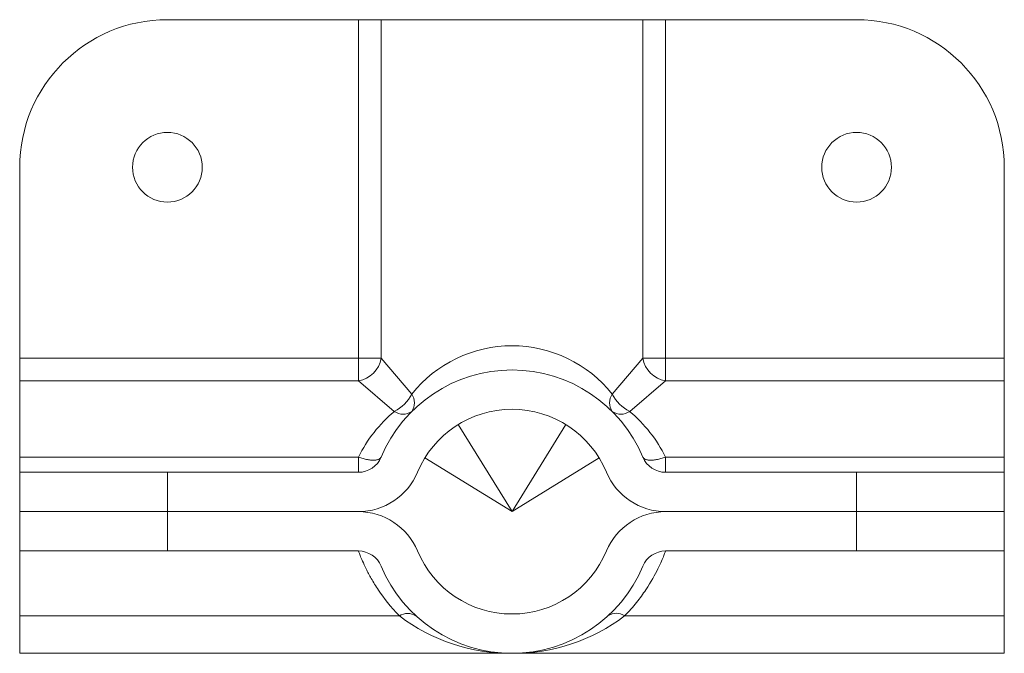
# Paper-space layout '_Right' of a CAD drawing. Header units: inches. Extents: x -1.25 to 1.25, y -0.36 to 1.25.
import ezdxf

# ---------------------------------------------------------------- set-up
doc = ezdxf.new("R2010")
doc.units = ezdxf.units.IN
doc.header["$MEASUREMENT"] = 0

psp = doc.layouts.new('_Right')

# ---------------------------------------------------------------- linework, layer by layer
at = {"color": 7, "linetype": 'Continuous', "lineweight": 15}
for p, q in [((-0.875, 1.25), (0.875, 1.25)), ((-0.39, 0.3323), (-0.39, 1.25)), ((-0.3323, 1.25), (-0.3323, 0.39)), ((0.3323, 0.39), (0.3323, 1.25)), ((0.39, 1.25), (0.39, 0.3323)), ((-1.25, 0.875), (-1.25, -0.36)), ((1.25, 0.875), (1.25, -0.36)), ((-1.25, 0.39), (-0.3323, 0.39)), ((-0.3323, 0.39), (-0.2546, 0.2988)), ((0.2546, 0.2988), (0.3323, 0.39)), ((0.3323, 0.39), (1.25, 0.39)), ((-0.39, 0.3323), (-1.25, 0.3323)), ((-0.2988, 0.2546), (-0.39, 0.3323)), ((0.39, 0.3323), (0.2988, 0.2546)), ((1.25, 0.3323), (0.39, 0.3323)), ((-1.25, 0.1385), (-0.39, 0.1385)), ((-0.39, 0.1), (-0.39, 0.1385)), ((0.39, 0.1), (0.39, 0.1385)), ((0.39, 0.1385), (1.25, 0.1385)), ((-0.39, 0.1), (-1.25, 0.1)), ((-0.875, 0.1), (-0.875, -0.1)), ((0.39, 0.1), (1.25, 0.1)), ((0.875, -0.1), (0.875, 0.1)), ((-0.39, 0), (-1.25, 0)), ((1.25, 0), (0.39, 0)), ((-0.39, -0.1), (-1.25, -0.1)), ((0.39, -0.1), (1.25, -0.1)), ((-0.286, -0.265), (-1.25, -0.265)), ((1.25, -0.265), (0.286, -0.265)), ((-1.25, -0.36), (1.25, -0.36))]:
    psp.add_line(p, q, dxfattribs=at)
at = {"color": 125, "linetype": 'Continuous', "lineweight": 15}
for p, q in [((-0.1363, 0.2214), (0, 0)), ((0, 0), (0.1363, 0.2214)), ((0, 0), (-0.2214, 0.1363)), ((0.2214, 0.1363), (0, 0))]:
    psp.add_line(p, q, dxfattribs=at)
at = {"color": 7, "linetype": 'Continuous', "lineweight": 15, "flags": 128}
for points in [[(-0.3323, 0.1385), (-0.3328, 0.1374), (-0.3335, 0.1365), (-0.3343, 0.1356), (-0.3352, 0.1348), (-0.3363, 0.134), (-0.3376, 0.1334), (-0.3389, 0.1328), (-0.3404, 0.1322), (-0.342, 0.1318), (-0.3438, 0.1314), (-0.3457, 0.1311), (-0.3476, 0.1309), (-0.3497, 0.1308), (-0.3519, 0.1308), (-0.3542, 0.1308), (-0.3566, 0.1309), (-0.3591, 0.1311), (-0.3616, 0.1314), (-0.3643, 0.1318), (-0.3669, 0.1322), (-0.3697, 0.1328), (-0.3725, 0.1334), (-0.3753, 0.134), (-0.3782, 0.1348), (-0.3811, 0.1356), (-0.3841, 0.1365), (-0.387, 0.1374), (-0.39, 0.1385)], [(0.3323, 0.1385), (0.3328, 0.1374), (0.3335, 0.1365), (0.3343, 0.1356), (0.3352, 0.1348), (0.3363, 0.134), (0.3376, 0.1334), (0.3389, 0.1328), (0.3404, 0.1322), (0.342, 0.1318), (0.3438, 0.1314), (0.3457, 0.1311), (0.3476, 0.1309), (0.3497, 0.1308), (0.3519, 0.1308), (0.3542, 0.1308), (0.3566, 0.1309), (0.3591, 0.1311), (0.3616, 0.1314), (0.3643, 0.1318), (0.3669, 0.1322), (0.3697, 0.1328), (0.3725, 0.1334), (0.3753, 0.134), (0.3782, 0.1348), (0.3811, 0.1356), (0.3841, 0.1365), (0.387, 0.1374), (0.39, 0.1385)]]:
    psp.add_lwpolyline(points, dxfattribs=at)
at = {"color": 7, "linetype": 'Continuous', "lineweight": 15}
for centre in [(-0.875, 0.875), (0.875, 0.875)]:
    psp.add_circle(centre, 0.0885, dxfattribs=at)
for centre, radius, start, end in [((-0.875, 0.875), 0.375, 90, 180), ((0.875, 0.875), 0.375, 0, 90), ((0, 0.0959), 0.3255, 38.5554, 141.4446), ((-0.4013, 0.4013), 0.07, 279.3305, 350.6695), ((0.4013, 0.4013), 0.07, 189.3305, 260.6695), ((0, 0), 0.36, 22.6199, 157.3801), ((-0.3458, 0.3458), 0.1026, 297.2738, 332.7262), ((-0.2863, 0.2767), 0.0387, 325.1431, 34.8569), ((0.2863, 0.2767), 0.0387, 145.1431, 214.8569), ((0.3458, 0.3458), 0.1026, 207.2738, 242.7262), ((-0.0654, -0.0227), 0.3624, 130.0795, 153.5887), ((-0.2767, 0.2863), 0.0387, 235.1431, 304.8569), ((0, 0), 0.26, 22.6199, 157.3801), ((0.2767, 0.2863), 0.0387, 235.1431, 304.8569), ((0.0654, -0.0227), 0.3624, 26.4113, 49.9205), ((-0.39, 0.1625), 0.0625, 270, 337.3801), ((0.39, 0.1625), 0.0625, 202.6199, 270), ((-0.39, 0.1625), 0.1625, 270, 337.3801), ((0.39, 0.1625), 0.1625, 202.6199, 270), ((-0.39, -0.1625), 0.1625, 22.6199, 90), ((0.39, -0.1625), 0.1625, 90, 157.3801), ((-0.39, -0.1625), 0.0625, 22.6199, 90), ((0, 0), 0.26, 202.6199, 337.3801), ((0.39, -0.1625), 0.0625, 90, 157.3801), ((0, 0), 0.36, 202.6199, 337.3801), ((-0.2649, -0.2969), 0.0383, 56.4967, 123.5033), ((-0.0043, 0.105), 0.465, 232.7132, 270.5287), ((0.0043, 0.105), 0.465, 269.4713, 307.2868), ((0.2649, -0.2959), 0.0375, 55.6158, 124.3842)]:
    psp.add_arc(centre, radius, start, end, dxfattribs=at)
for points, knots in [([(0.39, -0.1), (0.39, -0.1), (0.3886, -0.1039), (0.384, -0.1154), (0.382, -0.1201), (0.377, -0.1316), (0.3739, -0.1382), (0.363, -0.1603), (0.3533, -0.1782), (0.3362, -0.2039), (0.3325, -0.2092), (0.3246, -0.22), (0.3205, -0.2254), (0.3072, -0.2421), (0.2972, -0.2535), (0.286, -0.265)], [0, 0, 0, 0, 0.25, 0.25, 0.375, 0.375, 0.5, 0.5, 0.75, 0.75, 0.8125, 0.8125, 0.875, 0.875, 1, 1, 1, 1]), ([(-0.286, -0.265), (-0.3085, -0.242), (-0.3256, -0.2196), (-0.3461, -0.189), (-0.3521, -0.1792), (-0.3623, -0.1612), (-0.3666, -0.153), (-0.3739, -0.1382), (-0.3769, -0.1316), (-0.382, -0.1201), (-0.384, -0.1154), (-0.3886, -0.1039), (-0.39, -0.1), (-0.39, -0.1)], [0, 0, 0, 0, 0.25, 0.25, 0.375, 0.375, 0.5, 0.5, 0.625, 0.625, 0.75, 0.75, 1, 1, 1, 1])]:
    psp.add_open_spline(points, degree=3, knots=knots, dxfattribs=at)

doc.saveas('drawing.dxf')
